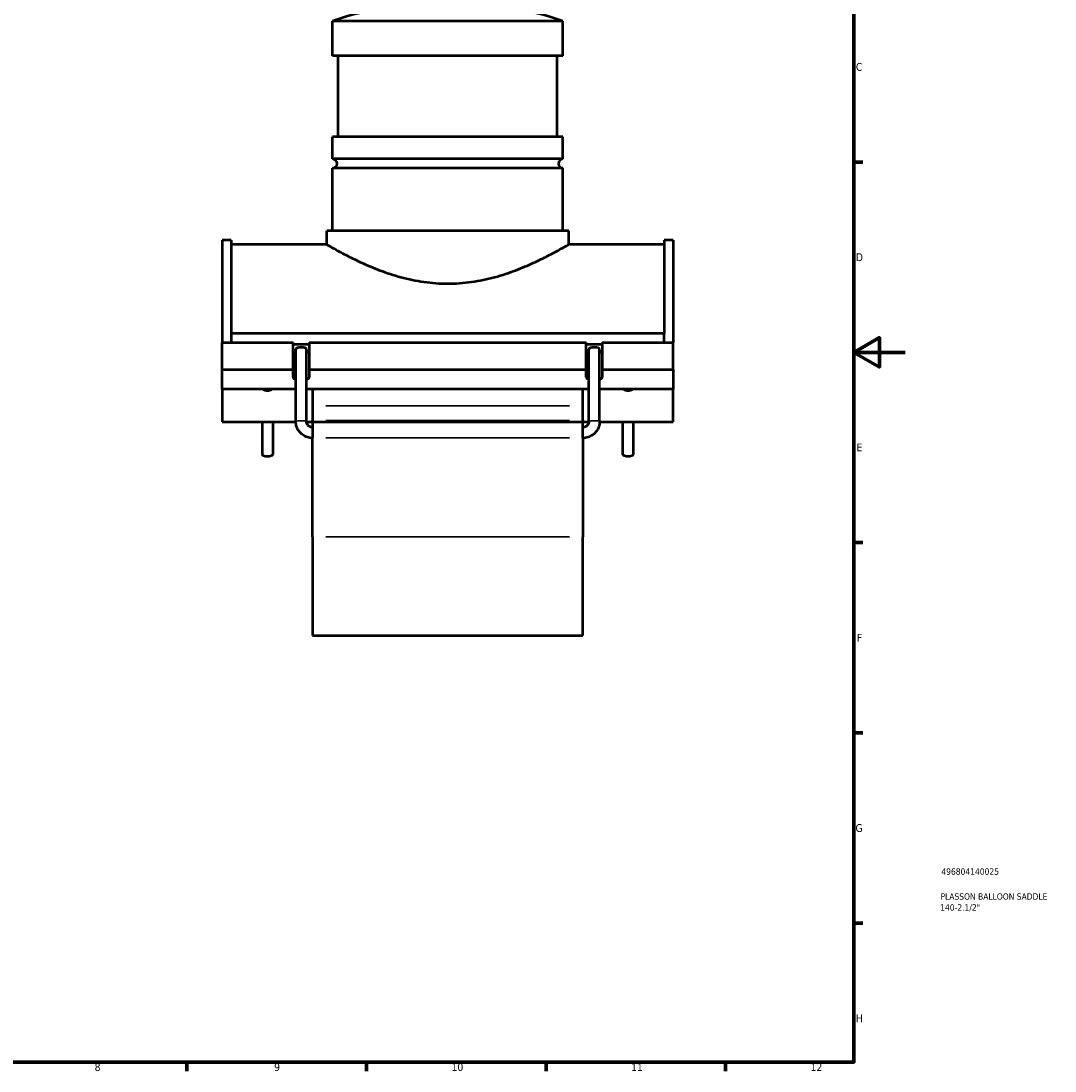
# Model space of a CAD drawing. Header units: millimetres. Extents: x -15 to 1006, y -66 to 826.
# Tile 3 of 4: x 496 to 900, y 17 to 426. Entities that reach past the tile are written whole.
import ezdxf

# ---------------------------------------------------------------- set-up
doc = ezdxf.new("R2010")
doc.units = ezdxf.units.MM
for name, color, linetype, lineweight in [('Border (ANSI)', 7, 'Continuous', 70), ('Title (ISO)', 7, 'Continuous', 50), ('Visible (ANSI)', 7, 'Continuous', 50), ('Visible Narrow (ANSI)', 7, 'Continuous', 35)]:
    doc.layers.add(name, color=color, linetype=linetype, lineweight=lineweight)
doc.styles.add('Note Text (ANSI)', font='tahoma.ttf')
doc.styles.add('Note Text (ISO)', font='tahoma.ttf')

# ---------------------------------------------------------------- blocks, each defined once
blk = doc.blocks.new('Borders Default Border')
at = {"layer": 'Border (ANSI)'}
for p, q in [((821, 371.25), (824.45, 371.25)), ((821, 222.75), (824.45, 222.75)), ((821, 148.5), (824.45, 148.5)), ((821, 74.25), (824.45, 74.25)), ((560.67, 20), (560.67, 16.55)), ((630.75, 20), (630.75, 16.55)), ((700.83, 20), (700.83, 16.55)), ((770.92, 20), (770.92, 16.55))]:
    blk.add_line(p, q, dxfattribs=at)
at = {"layer": 'Border (ANSI)', "flags": 128}
for points in [[(20, 20), (20, 574), (821, 574), (821, 20), (20, 20)], [(841, 297), (821, 297), (831, 302.77), (831, 291.23), (821, 297)]]:
    blk.add_lwpolyline(points, dxfattribs=at)
at = {"layer": 'Border (ANSI)', "attachment_point": 7, "style": 'Note Text (ANSI)'}
for s, insert, char_height in [('C', (821.8, 406.8), 3.05), ('D', (821.81, 332.6), 3.05), ('E', (822.05, 258.35), 3.05), ('F', (822.14, 184.1), 3.05), ('G', (821.66, 109.79), 3.05), ('H', (821.81, 35.6), 3.05), ('8', (524.63, 16.48), 3.05), ('9', (594.7, 16.49), 3.05), ('10', (663.96, 16.49), 3.048), ('11', (734.04, 16.55), 3.048), ('12', (804.13, 16.55), 3.048)]:
    blk.add_mtext(s, dxfattribs=dict(at, insert=insert, char_height=char_height))
blk = doc.blocks.new('Title Blocks ISO')
at = {"layer": 'Title (ISO)', "color": 232, "true_color": 0xca0064, "style": 'Note Text (ISO)'}
for tag, p in [('PART_NUMBER_001', (34.16, 73.13)), ('DESCRIPTION_001', (33.84, 63.4)), ('DESCRIPTION_002', (33.71, 59.12))]:
    blk.add_attdef(tag, p, '', height=2.5, dxfattribs=at)

msp = doc.modelspace()

# ---------------------------------------------------------------- linework, layer by layer
at = {"layer": 'Visible (ANSI)'}
for p, q in [((707.464, 426.302), (617.464, 426.302)), ((617.464, 412.652), (617.464, 426.302)), ((707.464, 412.652), (707.464, 426.302)), ((707.464, 412.652), (617.464, 412.652)), ((619.714, 381.152), (619.714, 412.652)), ((705.214, 381.152), (705.214, 412.652)), ((707.464, 381.152), (617.464, 381.152)), ((617.464, 372.452), (617.464, 381.152)), ((707.464, 372.452), (707.464, 381.152)), ((707.464, 372.452), (617.464, 372.452)), ((707.464, 368.852), (617.464, 368.852)), ((617.464, 344.402), (617.464, 368.852)), ((707.464, 344.402), (707.464, 368.852)), ((709.714, 344.402), (615.214, 344.402)), ((615.214, 339.152), (615.214, 344.402)), ((709.714, 339.152), (709.714, 344.402)), ((574.464, 340.762), (574.464, 300.842)), ((577.984, 340.762), (574.464, 340.762)), ((577.984, 340.762), (577.984, 304.299)), ((746.944, 340.762), (746.944, 304.299)), ((750.464, 340.762), (746.944, 340.762)), ((750.464, 340.762), (750.464, 300.842)), ((577.984, 339.152), (615.214, 339.152)), ((709.714, 339.152), (746.944, 339.152)), ((577.984, 304.299), (577.984, 300.842)), ((746.944, 304.299), (577.984, 304.299)), ((746.944, 300.842), (746.944, 304.299)), ((574.464, 300.842), (602.114, 300.842)), ((574.464, 290.318), (574.464, 300.842)), ((602.114, 290.318), (602.114, 300.842)), ((608.414, 300.073), (602.114, 300.073)), ((608.414, 300.842), (716.514, 300.842)), ((608.414, 300.842), (608.414, 290.318)), ((716.514, 290.318), (716.514, 300.842)), ((722.814, 300.073), (716.514, 300.073)), ((722.814, 300.842), (750.464, 300.842)), ((722.814, 300.842), (722.814, 290.318)), ((750.464, 290.318), (750.464, 300.842)), ((603.164, 296.998), (603.119, 296.998)), ((603.164, 270.01), (603.164, 298.206)), ((607.364, 270.01), (607.364, 298.206)), ((607.408, 296.998), (607.364, 296.998)), ((717.564, 296.998), (717.519, 296.998)), ((717.564, 270.01), (717.564, 298.206)), ((721.764, 270.01), (721.764, 298.206)), ((721.808, 296.998), (721.764, 296.998)), ((574.464, 290.318), (602.114, 290.318)), ((574.464, 282.594), (574.464, 290.318)), ((602.114, 287.262), (602.114, 290.318)), ((608.414, 290.318), (716.514, 290.318)), ((608.414, 290.318), (608.414, 287.262)), ((716.514, 287.262), (716.514, 290.318)), ((722.814, 290.318), (750.464, 290.318)), ((722.814, 290.318), (722.814, 287.262)), ((750.464, 290.318), (750.464, 282.594)), ((603.164, 282.594), (574.464, 282.594)), ((574.464, 282.594), (574.464, 269.868)), ((717.564, 282.594), (607.364, 282.594)), ((609.664, 282.594), (609.664, 276.091)), ((715.264, 276.091), (715.264, 282.594)), ((750.464, 282.594), (721.764, 282.594)), ((750.464, 269.868), (750.464, 282.594)), ((609.664, 276.091), (609.664, 270.423)), ((715.264, 270.423), (715.264, 276.091)), ((574.464, 269.868), (603.165, 269.868)), ((589.964, 269.868), (589.964, 257.192)), ((594.164, 269.868), (594.164, 257.192)), ((607.368, 269.868), (609.664, 269.868)), ((609.664, 269.852), (609.664, 270.423)), ((609.664, 269.852), (609.664, 263.69)), ((609.664, 269.852), (715.264, 269.852)), ((715.264, 270.423), (715.264, 269.852)), ((715.264, 269.868), (717.559, 269.868)), ((715.264, 263.69), (715.264, 269.852)), ((721.762, 269.868), (750.464, 269.868)), ((730.764, 257.192), (730.764, 269.868)), ((734.964, 257.192), (734.964, 269.868)), ((609.664, 224.962), (609.664, 263.69)), ((715.264, 263.69), (715.264, 224.962)), ((609.664, 224.962), (609.664, 186.552)), ((715.264, 186.552), (715.264, 224.962)), ((609.664, 186.552), (715.264, 186.552))]:
    msp.add_line(p, q, dxfattribs=at)
for centre, radius, start, end in [((662.464, 292.222), 141.43, 71.4472, 108.5528), ((617.464, 370.652), 1.8, 270, 90), ((707.464, 370.652), 1.8, 90, 270)]:
    msp.add_arc(centre, radius, start, end, dxfattribs=at)
for centre, major_axis, ratio, start_param, end_param in [((605.264, 297.787), (-3.15, 0), 0.3420201, 0, 0.8220173), ((605.264, 297.787), (3.15, 0), 0.3420201, 3.9636099, 3.9826613), ((605.264, 298.206), (-2.1, 0), 0.3496611, 3.1415927, 6.2831853), ((605.264, 297.787), (3.15, 0), 0.3420201, 5.4421166, 5.461168), ((605.264, 297.787), (3.15, 0), 0.3420201, 5.461168, 6.2831853), ((719.664, 297.787), (-3.15, 0), 0.3420201, 0, 0.8220173), ((719.664, 297.787), (3.15, 0), 0.3420201, 3.9636099, 3.9826613), ((719.664, 298.206), (-2.1, 0), 0.3496611, 3.1415927, 6.2831853), ((719.664, 297.787), (3.15, 0), 0.3420201, 5.4421166, 5.461168), ((719.664, 297.787), (3.15, 0), 0.3420201, 5.461168, 6.2831853), ((605.264, 287.262), (-3.15, 0), 0.3420201, 0, 0.8410687), ((605.264, 287.262), (3.15, 0), 0.3420201, 5.4421166, 6.2831853), ((719.664, 287.262), (-3.15, 0), 0.3420201, 0, 0.8410687), ((719.664, 287.262), (3.15, 0), 0.3420201, 5.4421166, 6.2831853), ((592.064, 257.192), (2.1, 0), 0.3420201, 3.1415927, 6.2831853), ((732.864, 257.192), (-2.1, 0), 0.3420201, 0, 3.1415927)]:
    msp.add_ellipse(centre, major_axis=major_axis, ratio=ratio, start_param=start_param, end_param=end_param, dxfattribs=at)
for points, knots in [([(615.214, 339.152), (615.214, 339.152), (615.513, 338.975), (616.747, 338.261), (617.681, 337.723), (620.118, 336.369), (621.622, 335.552), (625.065, 333.78), (627.003, 332.827), (631.115, 330.951), (633.442, 329.957), (638.523, 328.045), (641.276, 327.127), (647.061, 325.564), (650.098, 324.919), (656.267, 324.049), (659.4, 323.827), (665.528, 323.827), (668.66, 324.049), (674.829, 324.919), (677.866, 325.564), (683.651, 327.127), (686.404, 328.045), (691.485, 329.957), (693.812, 330.951), (697.925, 332.827), (699.863, 333.78), (703.305, 335.552), (704.81, 336.369), (707.247, 337.723), (708.181, 338.261), (709.414, 338.975), (709.714, 339.152), (709.714, 339.152)], [7.3327104, 7.3327104, 7.3327104, 7.3327104, 8.2466357, 8.2466357, 9.1605609, 9.1605609, 10.0744862, 10.0744862, 10.9884114, 10.9884114, 11.9076638, 11.9076638, 12.8269161, 12.8269161, 13.7461685, 13.7461685, 14.6654208, 14.6654208, 15.5846732, 15.5846732, 16.5039255, 16.5039255, 17.4231779, 17.4231779, 18.3424302, 18.3424302, 19.2563555, 19.2563555, 20.1702807, 20.1702807, 21.084206, 21.084206, 21.9981312, 21.9981312, 21.9981312, 21.9981312]), ([(593.884, 282.594), (593.79, 282.514), (593.675, 282.435), (593.363, 282.263), (593.128, 282.165), (592.611, 282.032), (592.329, 281.996), (591.798, 281.996), (591.516, 282.032), (590.999, 282.165), (590.764, 282.263), (590.453, 282.435), (590.338, 282.514), (590.243, 282.594)], [0.42381958, 0.42381958, 0.42381958, 0.42381958, 0.47800735, 0.47800735, 0.55769328, 0.55769328, 0.63737921, 0.63737921, 0.71706514, 0.71706514, 0.79675107, 0.79675107, 0.85093885, 0.85093885, 0.85093885, 0.85093885]), ([(732.864, 281.996), (732.598, 281.996), (732.316, 282.032), (731.799, 282.165), (731.564, 282.263), (731.253, 282.435), (731.138, 282.514), (731.043, 282.594)], [0, 0, 0, 0, 0.07968593, 0.07968593, 0.15937186, 0.15937186, 0.21355963, 0.21355963, 0.21355963, 0.21355963]), ([(734.684, 282.594), (734.59, 282.514), (734.475, 282.435), (734.163, 282.263), (733.928, 282.165), (733.411, 282.032), (733.129, 281.996), (732.864, 281.996)], [1.06119879, 1.06119879, 1.06119879, 1.06119879, 1.11538657, 1.11538657, 1.1950725, 1.1950725, 1.27475843, 1.27475843, 1.27475843, 1.27475843]), ([(609.664, 263.552), (608.985, 263.552), (608.307, 263.659), (607.015, 264.074), (606.402, 264.384), (605.3, 265.176), (604.812, 265.659), (604.01, 266.753), (603.695, 267.364), (603.272, 268.653), (603.164, 269.331), (603.164, 270.01)], [1.5707963, 1.5707963, 1.5707963, 1.5707963, 1.8849556, 1.8849556, 2.1991149, 2.1991149, 2.5132741, 2.5132741, 2.8274334, 2.8274334, 3.1415927, 3.1415927, 3.1415927, 3.1415927]), ([(609.664, 267.752), (609.422, 267.752), (609.181, 267.79), (608.721, 267.937), (608.503, 268.046), (608.113, 268.326), (607.941, 268.495), (607.66, 268.877), (607.55, 269.089), (607.402, 269.536), (607.364, 269.77), (607.364, 270.006), (607.364, 270.008), (607.364, 270.01)], [1.5707963, 1.5707963, 1.5707963, 1.5707963, 1.8830437, 1.8830437, 2.1966373, 2.1966373, 2.5107966, 2.5107966, 2.8249558, 2.8249558, 3.1391151, 3.1391151, 3.1415927, 3.1415927, 3.1415927, 3.1415927]), ([(717.564, 270.01), (717.564, 269.775), (717.526, 269.541), (717.38, 269.094), (717.271, 268.882), (716.99, 268.499), (716.818, 268.329), (716.429, 268.049), (716.211, 267.939), (715.75, 267.791), (715.508, 267.753), (715.265, 267.752), (715.264, 267.752), (715.264, 267.752)], [6.2831853, 6.2831853, 6.2831853, 6.2831853, 6.5973446, 6.5973446, 6.9115038, 6.9115038, 7.2256631, 7.2256631, 7.5398224, 7.5398224, 7.8534322, 7.8534322, 7.8539816, 7.8539816, 7.8539816, 7.8539816]), ([(721.764, 270.01), (721.764, 269.331), (721.655, 268.653), (721.232, 267.364), (720.918, 266.753), (720.115, 265.659), (719.627, 265.176), (718.526, 264.384), (717.913, 264.074), (716.621, 263.659), (715.942, 263.552), (715.264, 263.552)], [0, 0, 0, 0, 0.3141593, 0.3141593, 0.6283185, 0.6283185, 0.9424778, 0.9424778, 1.2566371, 1.2566371, 1.5707963, 1.5707963, 1.5707963, 1.5707963])]:
    msp.add_open_spline(points, degree=3, knots=knots, dxfattribs=at)
at = {"layer": 'Visible Narrow (ANSI)'}
for p, q in [((709.984, 276.091), (614.944, 276.091)), ((614.944, 270.423), (709.984, 270.423)), ((614.944, 263.69), (709.984, 263.69)), ((614.944, 224.962), (709.984, 224.962))]:
    msp.add_line(p, q, dxfattribs=at)
for centre, major_axis, start_param, end_param in [((605.264, 270.01), (-2.1, 0), 3.2986723, 6.1261057), ((719.664, 270.01), (2.1, 0), 0.1570796, 2.984513)]:
    msp.add_ellipse(centre, major_axis=major_axis, ratio=0.1391731, start_param=start_param, end_param=end_param, dxfattribs=at)

# ---------------------------------------------------------------- block references
msp.add_blockref('Borders Default Border', (0, 0))
msp.add_blockref('Title Blocks ISO', (821, 20)).add_auto_attribs({'PART_NUMBER_001': '496804140025', 'DESCRIPTION_001': 'PLASSON BALLOON SADDLE', 'DESCRIPTION_002': '140-2.1/2"'})

doc.saveas('drawing.dxf')
